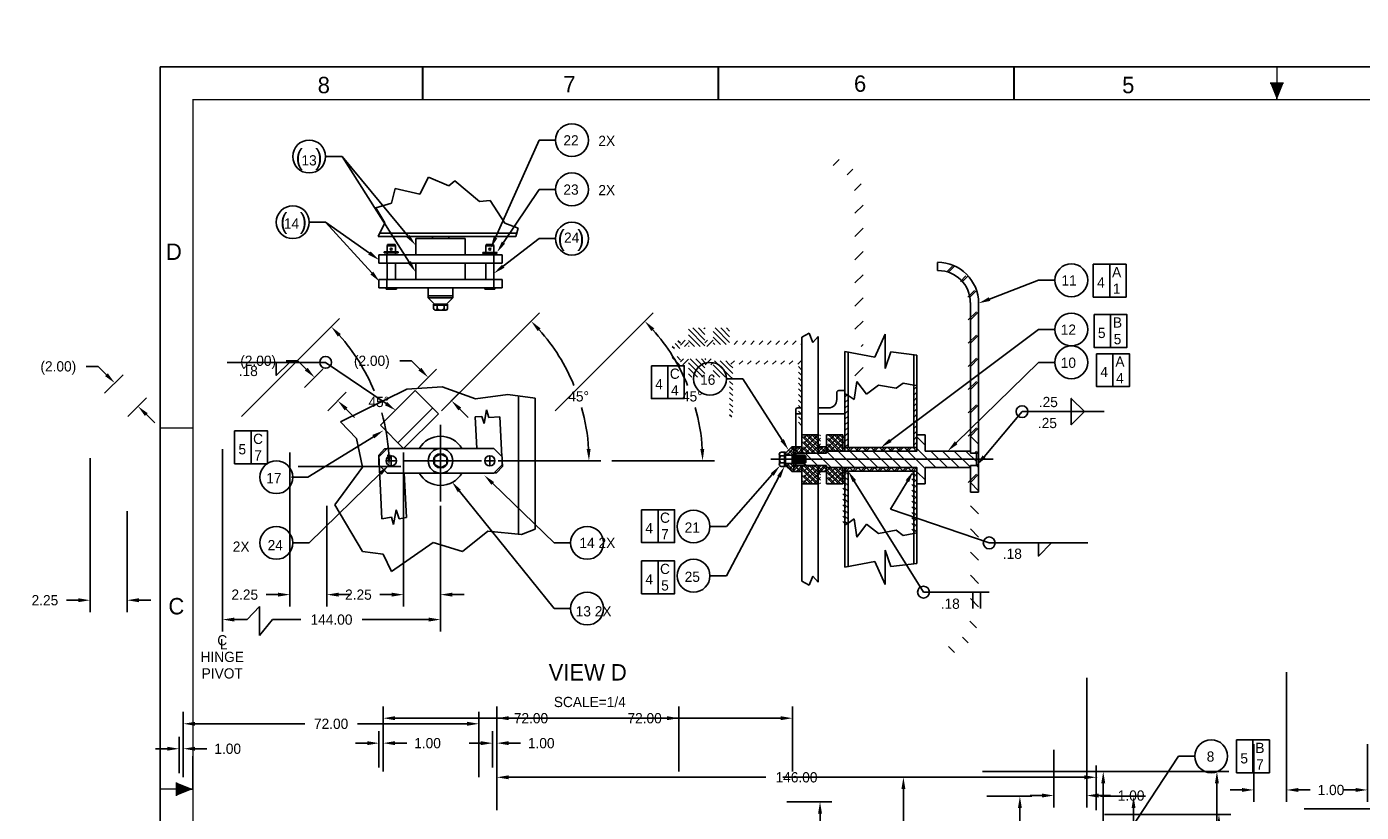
# Model space of a CAD drawing. Extents: x -2 to 34, y 0 to 22.6.
# Tile 2 of 3: x -2 to 18.3, y 10.6 to 22.6. Entities that reach past the tile are written whole.
import ezdxf
from ezdxf.enums import TextEntityAlignment as Align

# ---------------------------------------------------------------- set-up
doc = ezdxf.new("R2010")
doc.units = 0
doc.linetypes.add('CENTER', pattern=[0])
doc.layers.get('0').update_dxf_attribs({"linetype": 'CONTINUOUS'})
doc.layers.get('DEFPOINTS').update_dxf_attribs({"linetype": 'CONTINUOUS'})
for name, color, linetype in [('DIM', 5, 'CONTINUOUS'), ('DIMENSION', 5, 'CONTINUOUS'), ('HATCH', 2, 'CONTINUOUS'), ('LETTERING', 5, 'CONTINUOUS'), ('OUTLINE', 1, 'CONTINUOUS'), ('REBAR', 1, 'CONTINUOUS'), ('WELDS', 3, 'CONTINUOUS')]:
    doc.layers.add(name, color=color, linetype=linetype)
doc.dimstyles.get("Standard").update_dxf_attribs({"dimtxt": 2.5, "dimasz": 2.5, "dimexe": 1.25, "dimexo": 0.625, "dimtad": 1, "dimcen": 2.5, "dimazin": 3, "dimtfac": 1, "dimtmove": 0, "dimatfit": 3})

# ---------------------------------------------------------------- blocks, each defined once
blk = doc.blocks.new('BORDER')
at = {"color": 0}
for p, q in [((1, 1), (0, 1)), ((0, 1), (0, 0))]:
    blk.add_line(p, q, dxfattribs=at)
blk = doc.blocks.new('*X')
at = {"color": 0}
for p, q in [((10.246, 20.499), (10.339, 20.592)), ((10.458, 20.357), (10.543, 20.443)), ((10.571, 20.117), (10.673, 20.219)), ((10.578, 19.771), (10.703, 19.896)), ((10.578, 19.417), (10.703, 19.542)), ((10.578, 19.063), (10.703, 19.188)), ((10.578, 18.71), (10.703, 18.835)), ((10.578, 18.356), (10.703, 18.481)), ((10.578, 18.003), (10.703, 18.128)), ((8.295, 17.754), (8.045, 18.004)), ((8.222, 17.743), (8.045, 17.92)), ((8.295, 17.839), (8.11, 18.024)), ((8.295, 17.924), (8.195, 18.024)), ((8.295, 18.009), (8.28, 18.024)), ((8.615, 17.774), (8.42, 17.969)), ((8.53, 17.774), (8.42, 17.884)), ((8.67, 17.804), (8.45, 18.024)), ((8.67, 17.888), (8.535, 18.024)), ((8.67, 17.973), (8.62, 18.024)), ((7.829, 17.711), (7.797, 17.743)), ((7.914, 17.711), (7.84, 17.786)), ((7.92, 17.79), (7.882, 17.828)), ((7.92, 17.763), (7.994, 17.837)), ((7.985, 17.743), (8.045, 17.804)), ((8.137, 17.743), (8.045, 17.835)), ((8.052, 17.743), (8.045, 17.75)), ((8.295, 17.799), (8.333, 17.837)), ((8.324, 17.743), (8.418, 17.837)), ((8.445, 17.774), (8.42, 17.799)), ((8.737, 17.774), (8.792, 17.829)), ((8.865, 17.774), (8.919, 17.829)), ((8.992, 17.774), (9.046, 17.829)), ((9.119, 17.774), (9.174, 17.829)), ((9.247, 17.774), (9.301, 17.829)), ((9.374, 17.774), (9.428, 17.829)), ((9.501, 17.774), (9.556, 17.829)), ((9.628, 17.774), (9.683, 17.829)), ((9.756, 17.774), (9.764, 17.783)), ((10.672, 17.743), (10.703, 17.774)), ((7.909, 17.462), (7.795, 17.576)), ((7.92, 17.535), (7.869, 17.587)), ((7.92, 17.509), (7.967, 17.556)), ((7.958, 17.462), (8.045, 17.549)), ((8.266, 17.274), (8.045, 17.495)), ((8.295, 17.33), (8.07, 17.556)), ((8.295, 17.415), (8.155, 17.556)), ((8.295, 17.5), (8.24, 17.556)), ((8.295, 17.544), (8.307, 17.556)), ((8.298, 17.462), (8.391, 17.556)), ((8.383, 17.462), (8.42, 17.5)), ((8.67, 17.295), (8.441, 17.524)), ((8.67, 17.379), (8.526, 17.524)), ((8.67, 17.464), (8.61, 17.524)), ((8.687, 17.47), (8.742, 17.524)), ((8.815, 17.47), (8.869, 17.524)), ((8.942, 17.47), (8.997, 17.524)), ((9.069, 17.47), (9.124, 17.524)), ((9.197, 17.47), (9.251, 17.524)), ((9.324, 17.47), (9.378, 17.524)), ((9.451, 17.47), (9.506, 17.524)), ((9.578, 17.47), (9.633, 17.524)), ((9.706, 17.47), (9.76, 17.524)), ((8.043, 17.462), (8.045, 17.464)), ((8.182, 17.274), (8.045, 17.41)), ((8.097, 17.274), (8.045, 17.326)), ((8.606, 17.274), (8.42, 17.46)), ((8.521, 17.274), (8.42, 17.375)), ((8.436, 17.274), (8.42, 17.29)), ((8.717, 17.417), (8.67, 17.464)), ((8.717, 17.332), (8.67, 17.379)), ((8.717, 17.248), (8.67, 17.295)), ((9.764, 17.388), (9.717, 17.435)), ((9.764, 17.304), (9.717, 17.351)), ((10.578, 17.296), (10.703, 17.421)), ((8.717, 17.163), (8.67, 17.21)), ((8.717, 17.078), (8.67, 17.125)), ((9.764, 17.219), (9.717, 17.266)), ((9.764, 17.134), (9.717, 17.181)), ((9.764, 17.049), (9.717, 17.096)), ((8.717, 16.993), (8.67, 17.04)), ((8.717, 16.908), (8.67, 16.955)), ((8.717, 16.823), (8.67, 16.87)), ((9.764, 16.964), (9.717, 17.011)), ((9.764, 16.879), (9.717, 16.926)), ((8.717, 16.738), (8.67, 16.785)), ((8.702, 16.669), (8.67, 16.701)), ((9.764, 16.794), (9.717, 16.841)), ((9.764, 16.71), (9.717, 16.757)), ((9.764, 16.625), (9.717, 16.672)), ((9.764, 16.54), (9.717, 16.587)), ((26.986, 13.107), (26.883, 13.21)), ((27.113, 13.107), (26.988, 13.232)), ((27.24, 13.107), (27.115, 13.232)), ((27.368, 13.107), (27.243, 13.232)), ((27.383, 13.219), (27.37, 13.232)), ((24.44, 13.107), (24.393, 13.154)), ((24.504, 13.107), (24.457, 13.154)), ((24.568, 13.107), (24.521, 13.154)), ((24.631, 13.107), (24.584, 13.154)), ((24.695, 13.107), (24.648, 13.154)), ((24.759, 13.107), (24.712, 13.154)), ((24.822, 13.107), (24.775, 13.154)), ((24.886, 13.107), (24.839, 13.154)), ((24.949, 13.107), (24.902, 13.154)), ((25.013, 13.107), (24.966, 13.154)), ((25.077, 13.107), (25.03, 13.154)), ((25.14, 13.107), (25.093, 13.154)), ((25.204, 13.107), (25.157, 13.154)), ((25.268, 13.107), (25.221, 13.154)), ((25.331, 13.107), (25.284, 13.154)), ((25.395, 13.107), (25.348, 13.154)), ((25.459, 13.107), (25.412, 13.154)), ((25.522, 13.107), (25.475, 13.154)), ((25.586, 13.107), (25.539, 13.154)), ((25.649, 13.107), (25.602, 13.154)), ((25.713, 13.107), (25.666, 13.154)), ((25.777, 13.107), (25.73, 13.154)), ((25.84, 13.107), (25.793, 13.154)), ((25.904, 13.107), (25.857, 13.154)), ((25.968, 13.107), (25.921, 13.154)), ((26.031, 13.107), (25.984, 13.154)), ((26.095, 13.107), (26.048, 13.154)), ((26.159, 13.107), (26.112, 13.154)), ((26.222, 13.107), (26.175, 13.154)), ((26.286, 13.107), (26.239, 13.154)), ((26.35, 13.107), (26.303, 13.154)), ((26.413, 13.107), (26.366, 13.154)), ((26.477, 13.107), (26.43, 13.154)), ((26.54, 13.107), (26.493, 13.154)), ((26.604, 13.107), (26.557, 13.154)), ((26.668, 13.107), (26.621, 13.154)), ((26.737, 13.102), (26.684, 13.154)), ((26.741, 13.08), (26.768, 13.107)), ((26.795, 13.107), (26.748, 13.154)), ((26.797, 13.05), (26.853, 13.107)), ((26.859, 13.107), (26.812, 13.154)), ((26.869, 13.038), (26.938, 13.107)), ((26.883, 13.146), (26.875, 13.154)), ((26.942, 13.026), (27.023, 13.107)), ((27.015, 13.014), (27.108, 13.107)), ((27.073, 12.988), (27.133, 13.047)), ((27.087, 12.916), (27.133, 12.962)), ((27.087, 12.832), (27.133, 12.878)), ((27.087, 12.747), (27.133, 12.793)), ((27.087, 12.662), (27.133, 12.708)), ((27.087, 12.577), (27.133, 12.623)), ((27.087, 12.492), (27.133, 12.538)), ((27.087, 12.407), (27.133, 12.453)), ((27.087, 12.322), (27.133, 12.368)), ((27.087, 12.238), (27.133, 12.284)), ((27.087, 12.153), (27.133, 12.199)), ((27.087, 12.068), (27.133, 12.114)), ((27.087, 11.983), (27.133, 12.029)), ((27.087, 11.898), (27.133, 11.944)), ((27.087, 11.813), (27.133, 11.859)), ((27.087, 11.728), (27.133, 11.774)), ((27.087, 11.644), (27.133, 11.69)), ((27.087, 11.559), (27.133, 11.605)), ((27.087, 11.474), (27.133, 11.52)), ((27.087, 11.389), (27.133, 11.435)), ((26.805, 11.107), (26.874, 11.177)), ((26.89, 11.107), (26.976, 11.194)), ((26.975, 11.107), (27.133, 11.265)), ((27.059, 11.107), (27.133, 11.181)), ((27.087, 11.304), (27.133, 11.35)), ((24.324, 11.06), (24.283, 11.101)), ((24.387, 11.06), (24.34, 11.107)), ((24.451, 11.06), (24.404, 11.107)), ((24.514, 11.06), (24.467, 11.107)), ((24.578, 11.06), (24.531, 11.107)), ((24.642, 11.06), (24.595, 11.107)), ((24.705, 11.06), (24.658, 11.107)), ((24.769, 11.06), (24.722, 11.107)), ((24.833, 11.06), (24.786, 11.107)), ((24.896, 11.06), (24.849, 11.107)), ((24.96, 11.06), (24.913, 11.107)), ((25.024, 11.06), (24.977, 11.107)), ((25.087, 11.06), (25.04, 11.107)), ((25.151, 11.06), (25.104, 11.107)), ((25.215, 11.06), (25.168, 11.107)), ((25.278, 11.06), (25.231, 11.107)), ((25.342, 11.06), (25.295, 11.107)), ((25.405, 11.06), (25.358, 11.107)), ((25.469, 11.06), (25.422, 11.107)), ((25.533, 11.06), (25.486, 11.107)), ((25.596, 11.06), (25.549, 11.107)), ((25.66, 11.06), (25.613, 11.107)), ((25.724, 11.06), (25.677, 11.107)), ((25.787, 11.06), (25.74, 11.107)), ((25.851, 11.06), (25.804, 11.107)), ((25.915, 11.06), (25.868, 11.107)), ((25.978, 11.06), (25.931, 11.107)), ((26.042, 11.06), (25.995, 11.107)), ((26.105, 11.06), (26.058, 11.107)), ((26.169, 11.06), (26.122, 11.107)), ((26.233, 11.06), (26.186, 11.107)), ((26.296, 11.06), (26.249, 11.107)), ((26.36, 11.06), (26.313, 11.107)), ((26.424, 11.06), (26.377, 11.107)), ((26.487, 11.06), (26.44, 11.107)), ((26.551, 11.06), (26.504, 11.107)), ((26.615, 11.06), (26.568, 11.107)), ((26.678, 11.06), (26.631, 11.107)), ((26.742, 11.06), (26.695, 11.107)), ((26.738, 11.125), (26.773, 11.16)), ((26.806, 11.06), (26.759, 11.107)), ((26.869, 11.06), (26.822, 11.107))]:
    blk.add_line(p, q, dxfattribs=at)
blk = doc.blocks.new('*D')
at = {"color": 0, "linetype": 'BYBLOCK'}
for p, q in [((6.012, 16.762), (7.505, 18.255)), ((3.828, 17.524), (3.648, 17.524)), ((3.956, 17.397), (3.828, 17.524)), ((3.929, 17.116), (4.21, 17.397)), ((4.282, 16.762), (4.564, 17.044)), ((4.564, 16.789), (4.691, 16.662)), ((3.708, 16.125), (3.708, 13.782)), ((6.875, 16), (8.439, 16)), ((4.27, 15.317), (4.27, 13.782)), ((27.133, 13.17), (27.133, 14.686)), ((27.383, 13.295), (27.383, 14.686)), ((26.953, 14.506), (26.773, 14.506)), ((27.563, 14.506), (27.743, 14.506)), ((3.528, 13.962), (3.348, 13.962)), ((4.45, 13.962), (4.63, 13.962)), ((18.877, 12.779), (18.877, 10.807)), ((5.126, 11.266), (5.126, 12.26)), ((9.626, 11.266), (9.626, 12.26)), ((5.306, 12.08), (6.974, 12.08)), ((9.446, 12.08), (7.778, 12.08)), ((5.063, 11.329), (5.063, 11.88)), ((5.126, 11.266), (5.126, 11.88)), ((4.883, 11.7), (4.703, 11.7)), ((5.306, 11.7), (5.486, 11.7)), ((18.377, 11.682), (18.377, 10.807)), ((14.251, 11.266), (16.267, 11.266)), ((16.087, 11.086), (16.087, 7.434)), ((18.197, 10.987), (18.017, 10.987)), ((19.057, 10.987), (19.237, 10.987)), ((14.313, 10.891), (14.998, 10.891)), ((14.818, 10.711), (14.818, 7.434)), ((19.147, 10.7), (21.07, 10.7)), ((18.921, 10.45), (20.161, 10.45)), ((20.89, 10.52), (20.89, 6.868)), ((4.579, 10.266), (2.868, 10.266)), ((19.981, 10.27), (19.981, 6.868)), ((3.048, 10.086), (3.048, 7.434)), ((4.579, 8.266), (3.248, 8.266)), ((3.428, 8.086), (3.428, 6.434)), ((26.508, 7.898), (28.563, 7.898)), ((28.383, 7.718), (28.383, 7.566)), ((28.383, 7.078), (28.383, 7.23)), ((3.048, 4.446), (3.048, 7.098)), ((14.818, 3.821), (14.818, 7.098)), ((16.087, 3.446), (16.087, 7.098)), ((27.445, 6.898), (28.563, 6.898)), ((19.981, 3.13), (19.981, 6.532)), ((20.89, 2.88), (20.89, 6.532)), ((3.428, 4.446), (3.428, 6.098)), ((4.579, 6.266), (3.628, 6.266)), ((3.808, 6.086), (3.808, 5.434)), ((3.808, 4.446), (3.808, 5.098)), ((4.579, 4.266), (2.868, 4.266)), ((4.579, 4.266), (3.248, 4.266)), ((4.579, 4.266), (3.628, 4.266)), ((3.807, 4.086), (3.807, 3.934)), ((15.169, 3.821), (15.169, 4.001)), ((15.169, 4.001), (15.349, 4.001)), ((3.807, 3.446), (3.807, 3.598)), ((14.313, 3.641), (15.349, 3.641)), ((5.001, 3.266), (3.627, 3.266)), ((14.251, 3.266), (16.267, 3.266)), ((5.063, 3.204), (5.063, 2.438)), ((14.188, 3.204), (14.188, 2.438)), ((15.169, 3.086), (15.169, 2.906)), ((18.921, 2.95), (20.161, 2.95)), ((19.147, 2.7), (21.07, 2.7)), ((5.243, 2.618), (9.161, 2.618)), ((14.008, 2.618), (10.091, 2.618))]:
    blk.add_line(p, q, dxfattribs=at)
for start, end in [(22.4657, 41.572), (3.428, 15.6918)]:
    blk.add_arc((5.25, 16), 3.009, start, end, dxfattribs=at)
for points in [[(7.479, 17.976), (7.523, 18.017), (7.378, 18.128)], [(3.977, 17.418), (3.934, 17.376), (4.083, 17.27)], [(4.585, 16.81), (4.542, 16.768), (4.436, 16.916)], [(8.284, 16.181), (8.224, 16.179), (8.259, 16)], [(26.953, 14.536), (26.953, 14.476), (27.133, 14.506)], [(27.563, 14.536), (27.563, 14.476), (27.383, 14.506)], [(3.528, 13.992), (3.528, 13.932), (3.708, 13.962)], [(4.45, 13.992), (4.45, 13.932), (4.27, 13.962)], [(5.306, 12.11), (5.306, 12.05), (5.126, 12.08)], [(9.446, 12.11), (9.446, 12.05), (9.626, 12.08)], [(4.883, 11.73), (4.883, 11.67), (5.063, 11.7)], [(5.306, 11.73), (5.306, 11.67), (5.126, 11.7)], [(16.057, 11.086), (16.117, 11.086), (16.087, 11.266)], [(18.197, 11.017), (18.197, 10.957), (18.377, 10.987)], [(19.057, 11.017), (19.057, 10.957), (18.877, 10.987)], [(14.788, 10.711), (14.848, 10.711), (14.818, 10.891)], [(20.86, 10.52), (20.92, 10.52), (20.89, 10.7)], [(19.951, 10.27), (20.011, 10.27), (19.981, 10.45)], [(3.018, 10.086), (3.078, 10.086), (3.048, 10.266)], [(3.398, 8.086), (3.458, 8.086), (3.428, 8.266)], [(28.353, 7.718), (28.413, 7.718), (28.383, 7.898)], [(28.353, 7.078), (28.413, 7.078), (28.383, 6.898)], [(3.778, 6.086), (3.838, 6.086), (3.808, 6.266)], [(3.018, 4.446), (3.078, 4.446), (3.048, 4.266)], [(3.398, 4.446), (3.458, 4.446), (3.428, 4.266)], [(3.777, 4.086), (3.837, 4.086), (3.807, 4.266)], [(3.778, 4.446), (3.838, 4.446), (3.808, 4.266)], [(14.788, 3.821), (14.848, 3.821), (14.818, 3.641)], [(15.139, 3.821), (15.199, 3.821), (15.169, 3.641)], [(3.777, 3.446), (3.837, 3.446), (3.807, 3.266)], [(15.139, 3.086), (15.199, 3.086), (15.169, 3.266)], [(16.057, 3.446), (16.117, 3.446), (16.087, 3.266)], [(19.951, 3.13), (20.011, 3.13), (19.981, 2.95)], [(20.86, 2.88), (20.92, 2.88), (20.89, 2.7)], [(5.243, 2.648), (5.243, 2.588), (5.063, 2.618)], [(14.008, 2.648), (14.008, 2.588), (14.188, 2.618)]]:
    blk.add_solid(points, dxfattribs=at)
at = {"layer": 'DEFPOINTS', "color": 0, "linetype": 'BYBLOCK'}
for p in [(4.083, 17.27), (3.884, 17.071), (4.238, 16.718), (5.968, 16.718), (3.708, 16.188), (5.438, 16.188), (6.688, 16), (6.812, 16), (4.27, 15.379), (27.383, 14.506), (3.708, 13.962), (27.383, 13.232), (27.133, 13.107), (18.877, 12.841), (9.626, 12.08), (5.126, 11.7), (18.377, 11.745), (5.063, 11.266), (5.126, 11.204), (5.126, 11.204), (9.626, 11.204), (14.188, 11.266), (16.087, 11.266), (18.877, 10.987), (14.251, 10.891), (14.818, 10.891), (19.085, 10.7), (20.89, 10.7), (18.858, 10.45), (19.981, 10.45), (3.048, 10.266), (4.641, 10.266), (3.428, 8.266), (4.641, 8.266), (26.445, 7.898), (28.383, 7.898), (27.383, 6.898), (3.808, 6.266), (4.641, 6.266), (4.641, 4.266), (4.641, 4.266), (4.641, 4.266), (4.641, 4.266), (14.251, 3.641), (14.251, 3.641), (15.169, 3.641), (3.807, 3.266), (5.063, 3.266), (5.063, 3.266), (14.188, 3.266), (14.188, 3.266), (14.188, 3.266), (18.858, 2.95), (19.085, 2.7), (14.188, 2.618)]:
    blk.add_point(p, dxfattribs=at)
at = {"color": 0, "linetype": 'BYBLOCK'}
for s, p in [('(2.00)', (3.224, 17.524)), ('45%%d', (8.102, 16.982)), ('1.00', (28.059, 14.506)), ('2.25', (3.02, 13.962)), ('72.00', (7.376, 12.08)), ('1.00', (5.802, 11.7)), ('1.00', (19.553, 10.987)), ('96.00', (3.048, 7.266)), ('116.00', (14.818, 7.266)), ('128.00', (16.087, 7.266)), ('4.00', (28.383, 7.398)), ('120.00', (19.981, 6.7)), ('128.00', (20.89, 6.7)), ('64.00', (3.428, 6.266)), ('32.00', (3.808, 5.266)), ('6.00', (15.673, 4.001)), ('16.00', (3.807, 3.766)), ('146.00', (9.626, 2.618))]:
    blk.add_text(s, height=0.156, dxfattribs=at).set_placement(p, align=Align.MIDDLE_CENTER)

msp = doc.modelspace()

# ---------------------------------------------------------------- linework, layer by layer
at = {"color": 0, "linetype": 'CENTER'}
msp.add_line((0.949, 16.177), (0.949, 13.402), dxfattribs=at)
at = {"color": 0, "linetype": 'BYBLOCK'}
for p, q in [((4.27, 15.317), (4.27, 13.402)), ((1.129, 13.582), (1.325, 13.582)), ((1.712, 13.582), (2.145, 13.582)), ((4.09, 13.582), (3.075, 13.582))]:
    msp.add_line(p, q, dxfattribs=at)
at = {"color": 0}
for p, q in [((1.325, 13.582), (1.512, 13.781)), ((1.512, 13.781), (1.512, 13.341)), ((1.512, 13.341), (1.712, 13.582))]:
    msp.add_line(p, q, dxfattribs=at)
at = {"color": 0, "linetype": 'BYBLOCK'}
for points in [[(1.129, 13.612), (1.129, 13.552), (0.949, 13.582)], [(4.09, 13.612), (4.09, 13.552), (4.27, 13.582)]]:
    msp.add_solid(points, dxfattribs=at)
at = {"layer": 'DEFPOINTS', "color": 0, "linetype": 'BYBLOCK'}
for p in [(0.949, 16.24), (4.27, 15.379), (0.949, 13.582)]:
    msp.add_point(p, dxfattribs=at)
at = {"layer": 'DIM', "color": 0}
for p, q in [((14.455, 18.995), (14.455, 18.495)), ((14.468, 18.227), (14.468, 17.727)), ((14.505, 17.632), (14.505, 17.132)), ((7.729, 17.447), (7.729, 16.947)), ((1.386, 16.456), (1.386, 15.956)), ((7.581, 15.255), (7.581, 14.755)), ((7.581, 14.475), (7.581, 13.975)), ((16.636, 11.749), (16.636, 11.249))]:
    msp.add_line(p, q, dxfattribs=at)
at = {"layer": 'DIM', "color": 0, "linetype": 'BYBLOCK'}
for p, q in [((5.126, 10.678), (5.126, 11.36)), ((5.306, 11.18), (9.223, 11.18)), ((14.071, 11.18), (10.153, 11.18)), ((14.251, 10.678), (14.251, 11.36))]:
    msp.add_line(p, q, dxfattribs=at)
at = {"layer": 'DIM', "color": 0}
for points in [[(14.205, 18.995), (14.205, 18.495), (14.705, 18.495), (14.705, 18.995)], [(14.218, 18.227), (14.218, 17.727), (14.718, 17.727), (14.718, 18.227)], [(14.255, 17.632), (14.255, 17.132), (14.755, 17.132), (14.755, 17.632)], [(7.479, 17.447), (7.479, 16.947), (7.979, 16.947), (7.979, 17.447)], [(1.136, 16.456), (1.136, 15.956), (1.636, 15.956), (1.636, 16.456)], [(7.331, 15.255), (7.331, 14.755), (7.831, 14.755), (7.831, 15.255)], [(7.331, 14.475), (7.331, 13.975), (7.831, 13.975), (7.831, 14.475)], [(16.386, 11.749), (16.386, 11.249), (16.886, 11.249), (16.886, 11.749)]]:
    msp.add_lwpolyline(points, close=True, dxfattribs=at)
at = {"layer": 'DIM', "color": 0, "linetype": 'BYBLOCK'}
msp.add_point((14.251, 11.18), dxfattribs=at)
for points in [[(5.306, 11.21), (5.306, 11.15), (5.126, 11.18)], [(14.071, 11.21), (14.071, 11.15), (14.251, 11.18)]]:
    msp.add_solid(points, dxfattribs=at)
at = {"layer": 'DIMENSION', "color": 0}
for p, q in [((3.248, 16.368), (2.25, 15.75)), ((2.25, 15.75), (2, 15.75)), ((5.065, 15.655), (6, 14.75)), ((4.556, 15.54), (6, 13.75)), ((6, 14.75), (6.25, 14.75)), ((6, 13.75), (6.25, 13.75)), ((14.409, 9.838), (15.5, 11.5)), ((15.5, 11.5), (15.75, 11.5))]:
    msp.add_line(p, q, dxfattribs=at)
msp.add_circle((16, 11.5), 0.25, dxfattribs=at)
for points in [[(3.232, 16.394), (3.264, 16.343), (3.401, 16.463)], [(4.533, 15.521), (4.579, 15.559), (4.443, 15.68)], [(5.044, 15.633), (5.086, 15.676), (4.936, 15.78)]]:
    msp.add_solid(points, dxfattribs=at)
at = {"layer": 'HATCH', "color": 0}
for p, q in [((4.087, 20.32), (3.955, 20.062)), ((4.396, 20.187), (4.087, 20.32)), ((3.578, 20.148), (3.525, 19.926)), ((3.955, 20.062), (3.578, 20.148)), ((4.489, 20.263), (4.396, 20.187)), ((4.862, 19.951), (4.489, 20.263)), ((3.525, 19.926), (3.285, 19.854)), ((5.023, 19.965), (4.862, 19.951)), ((5.249, 19.621), (5.023, 19.965)), ((3.285, 19.854), (3.424, 19.625)), ((3.424, 19.625), (3.32, 19.419)), ((5.45, 19.546), (5.249, 19.621)), ((5.414, 19.419), (5.45, 19.546)), ((5.414, 19.419), (3.32, 19.419)), ((5.427, 19.466), (3.343, 19.466)), ((4.645, 19.387), (3.895, 19.387)), ((3.895, 19.137), (3.895, 19.387)), ((4.145, 19.387), (4.145, 19.419)), ((4.395, 19.387), (4.395, 19.419)), ((4.645, 19.137), (4.645, 19.387)), ((5.208, 19.137), (3.333, 19.137)), ((3.333, 19.012), (3.333, 19.137)), ((3.411, 19.184), (3.627, 19.184)), ((3.411, 19.169), (3.411, 19.184)), ((3.411, 19.169), (3.627, 19.169)), ((3.457, 19.184), (3.427, 19.184)), ((3.457, 19.169), (3.427, 19.169)), ((3.454, 19.012), (3.454, 19.137)), ((3.458, 19.274), (3.463, 19.294)), ((3.583, 19.274), (3.458, 19.274)), ((3.458, 19.184), (3.458, 19.274)), ((3.458, 19.137), (3.458, 19.169)), ((3.577, 19.294), (3.463, 19.294)), ((3.583, 19.274), (3.577, 19.294)), ((3.612, 19.184), (3.581, 19.184)), ((3.612, 19.169), (3.581, 19.169)), ((3.583, 19.184), (3.583, 19.274)), ((3.583, 19.137), (3.583, 19.169)), ((3.627, 19.169), (3.627, 19.184)), ((4.912, 19.173), (5.129, 19.173)), ((4.912, 19.158), (4.912, 19.173)), ((4.912, 19.158), (5.129, 19.158)), ((4.958, 19.173), (4.928, 19.173)), ((4.958, 19.158), (4.928, 19.158)), ((4.958, 19.274), (4.963, 19.294)), ((5.083, 19.274), (4.958, 19.274)), ((4.958, 19.173), (4.958, 19.274)), ((4.958, 19.137), (4.958, 19.158)), ((5.077, 19.294), (4.963, 19.294)), ((5.083, 19.274), (5.077, 19.294)), ((5.113, 19.173), (5.082, 19.173)), ((5.113, 19.158), (5.082, 19.158)), ((5.083, 19.173), (5.083, 19.274)), ((5.083, 19.137), (5.083, 19.158)), ((5.083, 19.012), (5.083, 19.137)), ((5.129, 19.158), (5.129, 19.173)), ((5.208, 19.012), (5.208, 19.137)), ((5.208, 19.012), (3.333, 19.012)), ((3.458, 18.762), (3.458, 19.012)), ((3.583, 18.762), (3.583, 19.012)), ((3.895, 18.762), (3.895, 19.012)), ((4.645, 18.762), (4.645, 19.012)), ((4.958, 18.762), (4.958, 19.012)), ((5.083, 18.762), (5.083, 19.012)), ((11.834, 19.023), (11.834, 18.898)), ((11.834, 18.898), (11.846, 18.898)), ((5.208, 18.762), (3.333, 18.762)), ((3.333, 18.637), (3.333, 18.762)), ((3.454, 18.637), (3.454, 18.762)), ((5.083, 18.637), (5.083, 18.762)), ((5.208, 18.637), (5.208, 18.762)), ((5.208, 18.637), (3.333, 18.637)), ((3.442, 18.614), (3.442, 18.637)), ((3.598, 18.614), (3.442, 18.614)), ((3.598, 18.614), (3.598, 18.637)), ((4.083, 18.637), (4.176, 18.637)), ((4.083, 18.482), (4.083, 18.637)), ((4.458, 18.512), (4.083, 18.512)), ((4.364, 18.637), (4.458, 18.637)), ((4.458, 18.512), (4.458, 18.637)), ((4.458, 18.482), (4.458, 18.512)), ((4.942, 18.614), (4.942, 18.637)), ((5.098, 18.614), (4.942, 18.614)), ((5.098, 18.614), (5.098, 18.637)), ((4.083, 18.482), (4.178, 18.387)), ((4.083, 18.482), (4.458, 18.482)), ((4.162, 18.372), (4.162, 18.387)), ((4.162, 18.387), (4.378, 18.387)), ((4.162, 18.372), (4.378, 18.372)), ((4.162, 18.318), (4.162, 18.372)), ((4.162, 18.319), (4.171, 18.304)), ((4.208, 18.387), (4.178, 18.387)), ((4.208, 18.372), (4.178, 18.372)), ((4.193, 18.294), (4.349, 18.294)), ((4.216, 18.318), (4.216, 18.372)), ((4.324, 18.318), (4.324, 18.372)), ((4.363, 18.387), (4.332, 18.387)), ((4.363, 18.372), (4.332, 18.372)), ((4.458, 18.482), (4.363, 18.387)), ((4.378, 18.319), (4.369, 18.303)), ((4.378, 18.372), (4.378, 18.387)), ((4.378, 18.318), (4.378, 18.372)), ((12.334, 18.411), (12.334, 16.148)), ((12.459, 18.4), (12.459, 16.117)), ((9.881, 17.943), (9.77, 17.882)), ((9.77, 16.718), (9.77, 17.882)), ((9.934, 17.801), (9.881, 17.943)), ((10.02, 17.893), (9.934, 17.801)), ((10.02, 17.027), (10.02, 17.893)), ((11.039, 17.93), (10.882, 17.578)), ((11.039, 17.407), (11.039, 17.93)), ((10.426, 17.665), (10.426, 16.148)), ((10.882, 17.578), (10.426, 17.665)), ((10.426, 17.026), (10.426, 17.665)), ((10.473, 16.994), (10.473, 17.656)), ((11.122, 17.658), (11.039, 17.407)), ((11.52, 17.609), (11.122, 17.658)), ((11.473, 17.154), (11.473, 17.611)), ((11.52, 17.146), (11.52, 17.609)), ((3.757, 17.092), (2.746, 16.596)), ((3.884, 17.071), (3.354, 16.541)), ((4.295, 17.125), (3.757, 17.092)), ((4.238, 16.718), (3.884, 17.071)), ((4.801, 16.943), (4.295, 17.125)), ((10.331, 17.071), (10.426, 17.071)), ((10.605, 17.208), (10.564, 16.932)), ((10.755, 17.013), (10.605, 17.208)), ((10.937, 17.153), (10.755, 17.013)), ((11.206, 17.105), (10.937, 17.153)), ((11.309, 17.182), (11.206, 17.105)), ((11.473, 17.154), (11.309, 17.182)), ((11.52, 17.146), (11.473, 17.154)), ((11.473, 16.203), (11.473, 17.154)), ((11.52, 16.398), (11.52, 17.146)), ((5.296, 17.01), (4.801, 16.943)), ((5.708, 16.952), (5.296, 17.01)), ((10.02, 17.027), (10.02, 16.398)), ((10.301, 17.041), (10.301, 16.932)), ((10.471, 16.995), (10.426, 17.026)), ((10.564, 16.932), (10.473, 16.994)), ((10.473, 16.203), (10.473, 16.994)), ((4.15, 16.806), (3.619, 16.276)), ((3.708, 16.187), (4.238, 16.718)), ((4.798, 16.67), (4.897, 16.677)), ((4.823, 16.187), (4.798, 16.67)), ((4.897, 16.677), (4.934, 16.57)), ((4.934, 16.57), (4.967, 16.775)), ((4.967, 16.775), (5.007, 16.659)), ((5.007, 16.659), (5.173, 16.67)), ((5.204, 16.066), (5.173, 16.67)), ((9.676, 16.776), (9.676, 16.148)), ((9.676, 16.718), (9.77, 16.718)), ((9.706, 16.806), (9.77, 16.806)), ((9.77, 16.398), (9.77, 16.776)), ((10.02, 16.806), (10.175, 16.806)), ((10.02, 16.718), (10.426, 16.718)), ((2.746, 16.596), (2.992, 16.338)), ((3.354, 16.541), (3.708, 16.187)), ((2.992, 16.338), (3.081, 15.906)), ((9.77, 16.398), (10.02, 16.398)), ((9.77, 16.211), (9.77, 16.398)), ((10.02, 16.211), (10.02, 16.398)), ((10.145, 16.398), (10.395, 16.398)), ((10.145, 16.211), (10.145, 16.398)), ((10.395, 16.203), (10.395, 16.398)), ((11.645, 16.398), (11.52, 16.398)), ((11.52, 16.398), (11.645, 16.398)), ((11.52, 16.398), (11.52, 16.203)), ((11.645, 16.398), (11.645, 16.148)), ((3.328, 16.084), (3.417, 16.182)), ((3.328, 16.084), (3.378, 15.116)), ((3.458, 16.187), (3.333, 16.062)), ((3.417, 16.182), (3.454, 16.184)), ((3.458, 16.187), (5.083, 16.187)), ((5.083, 16.187), (5.208, 16.062)), ((5.083, 16.187), (5.208, 16.062)), ((9.427, 16.1), (9.427, 15.944)), ((9.452, 16.132), (9.437, 16.123)), ((9.451, 16.132), (9.505, 16.132)), ((9.451, 16.078), (9.505, 16.078)), ((9.505, 16.132), (9.505, 15.915)), ((9.505, 16.132), (9.52, 16.132)), ((9.505, 16.085), (9.505, 16.116)), ((9.505, 15.961), (9.505, 16.085)), ((9.615, 16.211), (9.52, 16.116)), ((9.52, 16.132), (9.52, 15.915)), ((9.52, 16.085), (9.52, 16.116)), ((9.645, 16.085), (9.52, 16.085)), ((9.52, 15.961), (9.52, 16.085)), ((9.615, 16.211), (9.77, 16.211)), ((9.622, 15.976), (9.622, 16.07)), ((9.637, 16.085), (9.637, 15.961)), ((9.645, 16.117), (9.645, 16.211)), ((9.645, 16.117), (9.645, 16.085)), ((9.77, 16.117), (9.645, 16.117)), ((9.645, 16.117), (9.645, 16.085)), ((9.645, 16.085), (9.817, 16.085)), ((9.652, 15.976), (9.652, 16.07)), ((9.667, 16.085), (9.667, 15.961)), ((9.676, 16.117), (9.676, 16.085)), ((9.682, 15.976), (9.682, 16.07)), ((9.697, 16.085), (9.697, 15.961)), ((9.712, 15.976), (9.712, 16.07)), ((9.727, 16.085), (9.727, 15.961)), ((9.742, 15.976), (9.742, 16.07)), ((9.757, 16.085), (9.757, 15.961)), ((9.77, 16.211), (9.77, 16.117)), ((9.77, 16.117), (10.02, 16.117)), ((9.772, 15.976), (9.772, 16.07)), ((9.787, 16.085), (9.787, 15.961)), ((9.802, 15.976), (9.802, 16.07)), ((9.817, 16.085), (9.832, 16.07)), ((9.817, 16.085), (9.817, 15.961)), ((9.832, 15.976), (9.832, 16.07)), ((10.02, 16.211), (10.145, 16.211)), ((10.02, 16.211), (10.02, 16.117)), ((10.02, 16.117), (10.145, 16.117)), ((10.145, 16.211), (10.145, 16.148)), ((10.145, 16.148), (10.145, 16.117)), ((10.145, 16.148), (10.395, 16.148)), ((10.395, 16.203), (10.395, 16.148)), ((11.52, 16.148), (10.395, 16.148)), ((11.52, 16.203), (10.426, 16.203)), ((11.52, 16.203), (11.52, 16.148)), ((11.645, 16.148), (12.334, 16.148)), ((12.334, 16.148), (12.334, 16.117)), ((12.334, 16.117), (12.426, 16.117)), ((12.426, 16.117), (12.426, 15.93)), ((12.426, 16.117), (12.459, 16.117)), ((12.459, 15.93), (12.459, 16.117)), ((3.081, 15.906), (2.659, 15.332)), ((3.458, 15.812), (3.333, 15.938)), ((5.083, 15.812), (5.208, 15.938)), ((5.083, 15.812), (5.208, 15.938)), ((5.212, 15.916), (5.123, 15.818)), ((5.212, 15.916), (5.208, 16.005)), ((9.297, 16.023), (12.68, 16.023)), ((9.452, 15.915), (9.435, 15.925)), ((9.451, 15.969), (9.505, 15.969)), ((9.451, 15.915), (9.505, 15.915)), ((9.505, 15.931), (9.505, 15.961)), ((9.505, 15.915), (9.52, 15.915)), ((9.52, 15.931), (9.52, 15.961)), ((9.645, 15.961), (9.52, 15.961)), ((9.615, 15.836), (9.52, 15.931)), ((9.645, 15.836), (9.645, 15.961)), ((9.645, 15.961), (9.817, 15.961)), ((9.645, 15.961), (9.645, 15.93)), ((9.77, 15.93), (9.645, 15.93)), ((9.676, 15.93), (9.676, 15.961)), ((9.77, 15.93), (10.02, 15.93)), ((9.77, 15.93), (9.77, 15.836)), ((9.817, 15.961), (9.832, 15.976)), ((10.02, 15.93), (10.02, 15.836)), ((10.02, 15.93), (10.145, 15.93)), ((10.145, 15.93), (10.145, 15.898)), ((10.145, 15.898), (10.145, 15.836)), ((10.145, 15.898), (10.395, 15.898)), ((11.52, 15.898), (10.395, 15.898)), ((10.395, 15.844), (10.395, 15.898)), ((10.426, 15.898), (10.426, 15.021)), ((11.52, 15.898), (11.52, 15.844)), ((11.645, 15.898), (12.334, 15.898)), ((11.645, 15.898), (11.645, 15.648)), ((12.334, 15.93), (12.426, 15.93)), ((12.334, 15.93), (12.334, 15.898)), ((12.334, 15.898), (12.334, 15.523)), ((12.426, 15.93), (12.459, 15.93)), ((12.459, 15.93), (12.459, 15.523)), ((3.458, 15.812), (5.083, 15.812)), ((3.718, 15.812), (3.752, 15.137)), ((5.123, 15.818), (5.086, 15.816)), ((9.615, 15.836), (9.644, 15.836)), ((9.645, 15.836), (9.77, 15.836)), ((9.77, 15.836), (9.77, 15.648)), ((9.77, 15.648), (10.02, 15.648)), ((9.77, 14.165), (9.77, 15.648)), ((10.02, 15.836), (10.145, 15.836)), ((10.02, 15.836), (10.02, 15.648)), ((10.02, 15.02), (10.02, 15.648)), ((10.145, 15.648), (10.145, 15.836)), ((10.145, 15.648), (10.395, 15.648)), ((10.395, 15.648), (10.395, 15.844)), ((10.47, 15.844), (10.426, 15.844)), ((10.473, 15.844), (10.473, 15.053)), ((11.473, 15.844), (10.473, 15.844)), ((11.52, 15.844), (11.467, 15.844)), ((11.473, 15.844), (11.473, 14.893)), ((11.52, 15.648), (11.52, 15.844)), ((11.645, 15.648), (11.52, 15.648)), ((11.52, 15.648), (11.645, 15.648)), ((11.52, 15.648), (11.52, 14.901)), ((12.334, 15.523), (12.459, 15.523)), ((2.659, 15.332), (3.081, 14.618)), ((3.596, 15.254), (3.554, 15.03)), ((3.638, 15.118), (3.596, 15.254)), ((3.523, 15.144), (3.378, 15.116)), ((3.554, 15.03), (3.523, 15.144)), ((3.752, 15.137), (3.638, 15.118)), ((10.471, 15.052), (10.426, 15.021)), ((10.564, 15.115), (10.473, 15.053)), ((10.473, 15.053), (10.473, 14.39)), ((10.605, 14.838), (10.564, 15.115)), ((10.755, 15.034), (10.605, 14.838)), ((10.937, 14.894), (10.755, 15.034)), ((4.603, 14.618), (4.988, 14.931)), ((4.988, 14.931), (5.504, 14.879)), ((5.504, 14.879), (5.708, 14.957)), ((10.02, 15.02), (10.02, 14.154)), ((10.426, 15.021), (10.426, 14.381)), ((11.206, 14.942), (10.937, 14.894)), ((11.309, 14.865), (11.206, 14.942)), ((11.473, 14.893), (11.309, 14.865)), ((11.52, 14.901), (11.473, 14.893)), ((11.473, 14.893), (11.473, 14.435)), ((11.52, 14.901), (11.52, 14.438)), ((3.524, 14.316), (4.16, 14.754)), ((4.16, 14.754), (4.603, 14.618)), ((11.122, 14.389), (11.039, 14.639)), ((11.039, 14.639), (11.039, 14.116)), ((3.081, 14.618), (3.399, 14.577)), ((3.399, 14.577), (3.524, 14.316)), ((10.882, 14.469), (10.426, 14.381)), ((11.039, 14.116), (10.882, 14.469)), ((11.52, 14.438), (11.122, 14.389)), ((9.934, 14.245), (9.881, 14.104)), ((10.02, 14.154), (9.934, 14.245)), ((9.881, 14.104), (9.77, 14.165))]:
    msp.add_line(p, q, dxfattribs=at)
at = {"layer": 'HATCH', "color": 0, "linetype": 'CONTINUOUS'}
for p, q in [((5.458, 16.987), (5.458, 14.884)), ((5.708, 16.952), (5.708, 14.957))]:
    msp.add_line(p, q, dxfattribs=at)
at = {"layer": 'HATCH', "color": 0, "linetype": 'CENTER'}
for p, q in [((4.27, 16.549), (4.27, 15.379)), ((3.333, 16.062), (3.333, 15.938)), ((3.52, 16.062), (3.52, 15.938)), ((5.02, 15.938), (5.02, 16.062)), ((5.02, 16.062), (5.02, 15.938)), ((5.208, 15.938), (5.208, 16.062)), ((5.208, 16.062), (5.208, 15.938)), ((3.458, 16), (3.583, 16)), ((3.721, 16), (4.891, 16)), ((4.958, 16), (5.083, 16))]:
    msp.add_line(p, q, dxfattribs=at)
at = {"layer": 'HATCH', "color": 0}
msp.add_lwpolyline([(4.176, 15.946), (4.27, 15.892), (4.364, 15.946), (4.364, 16.054), (4.27, 16.108), (4.176, 16.054)], close=True, dxfattribs=at)
for centre, radius in [((3.52, 19.223), 0.0145), ((5.02, 19.223), 0.0145), ((3.52, 16), 0.0781), ((4.27, 16), 0.188), ((4.27, 16), 0.109), ((5.02, 16), 0.0781)]:
    msp.add_circle(centre, radius, dxfattribs=at)
for centre, radius, start, end in [((11.835, 18.4), 0.624, 0, 90), ((11.846, 18.411), 0.487, 0, 90), ((4.192, 18.319), 0.0252, 207.1698, 1.0131), ((4.271, 18.365), 0.0711, 220.5322, 319.4678), ((4.349, 18.319), 0.0252, 178.9869, 332.8302), ((10.331, 17.041), 0.03, 90, 180), ((10.175, 16.932), 0.126, 270, 360), ((9.706, 16.776), 0.03, 90, 180), ((4.27, 16), 0.375, 30, 150), ((9.451, 16.102), 0.0252, 117.1698, 271.0131), ((9.497, 16.023), 0.0711, 130.5322, 229.4678), ((9.451, 15.945), 0.0252, 88.9869, 242.8302), ((4.27, 16), 0.375, 210, 330)]:
    msp.add_arc(centre, radius, start, end, dxfattribs=at)
at = {"layer": 'LETTERING', "color": 0}
for p, q in [((5.106, 19.4), (5.77, 20.884)), ((5.77, 20.884), (6.02, 20.884)), ((2.77, 20.634), (2.52, 20.634)), ((3.794, 19.026), (2.77, 20.634)), ((3.776, 19.422), (2.77, 20.634)), ((5.228, 19.323), (5.77, 20.134)), ((5.77, 20.134), (6.02, 20.134)), ((2.52, 19.634), (2.27, 19.634)), ((3.187, 19.163), (2.52, 19.634)), ((3.223, 18.861), (2.52, 19.634)), ((5.223, 18.964), (5.77, 19.384)), ((5.77, 19.384), (6.02, 19.384)), ((12.627, 18.464), (13.371, 18.75)), ((13.371, 18.75), (13.621, 18.75)), ((11.117, 16.311), (13.371, 18)), ((13.371, 18), (13.621, 18)), ((2.52, 17.5), (1.02, 17.5)), ((3.44, 16.871), (2.52, 17.5)), ((12.118, 16.274), (13.371, 17.5)), ((13.371, 17.5), (13.621, 17.5)), ((8.871, 17.25), (8.621, 17.25)), ((9.47, 16.315), (8.871, 17.25)), ((12.542, 16.062), (13.121, 16.75)), ((13.121, 16.75), (14.371, 16.75)), ((3.353, 15.806), (2.27, 14.75)), ((9.318, 15.792), (8.621, 15)), ((9.42, 15.756), (8.621, 14.25)), ((10.568, 15.691), (11.621, 14)), ((11.375, 15.689), (11.121, 15.264)), ((11.121, 15.264), (12.621, 14.75)), ((8.621, 15), (8.371, 15)), ((2.27, 14.75), (2.02, 14.75)), ((12.621, 14.75), (14.121, 14.75)), ((8.621, 14.25), (8.371, 14.25)), ((11.621, 14), (12.621, 14))]:
    msp.add_line(p, q, dxfattribs=at)
for centre in [(6.27, 20.884), (2.27, 20.634), (6.27, 20.134), (2.02, 19.634), (6.27, 19.384), (13.871, 18.75), (13.871, 18), (13.871, 17.5), (8.371, 17.25), (1.77, 15.75), (8.121, 15), (1.77, 14.75), (6.5, 14.75), (8.121, 14.25), (6.5, 13.75)]:
    msp.add_circle(centre, 0.25, dxfattribs=at)
for points in [[(3.799, 19.442), (3.753, 19.403), (3.891, 19.284)], [(5.133, 19.388), (5.079, 19.413), (5.032, 19.236)], [(5.253, 19.307), (5.203, 19.34), (5.128, 19.174)], [(3.204, 19.188), (3.17, 19.139), (3.334, 19.059)], [(3.819, 19.042), (3.769, 19.01), (3.891, 18.874)], [(5.242, 18.94), (5.205, 18.988), (5.081, 18.854)], [(3.246, 18.881), (3.201, 18.84), (3.344, 18.728)], [(12.638, 18.436), (12.616, 18.492), (12.459, 18.4)], [(3.456, 16.896), (3.423, 16.846), (3.588, 16.769)], [(9.495, 16.331), (9.445, 16.299), (9.567, 16.163)], [(11.135, 16.287), (11.099, 16.335), (10.973, 16.203)], [(12.139, 16.253), (12.097, 16.296), (11.989, 16.148)], [(12.565, 16.043), (12.519, 16.082), (12.426, 15.925)], [(3.332, 15.827), (3.374, 15.784), (3.482, 15.931)], [(9.296, 15.811), (9.341, 15.772), (9.437, 15.927)], [(9.394, 15.77), (9.447, 15.742), (9.505, 15.915)], [(10.543, 15.675), (10.594, 15.707), (10.473, 15.844)], [(11.349, 15.705), (11.401, 15.674), (11.467, 15.844)]]:
    msp.add_solid(points, dxfattribs=at)
at = {"layer": 'OUTLINE', "color": 0}
for p, q in [((17, 21.75), (16.9, 21.75)), ((17, 21.5), (17, 21.75)), ((17, 21.75), (17.1, 21.75)), ((0.5, 11), (0.5, 11.5)), ((0.25, 11), (0.25, 11.1)), ((0.5, 11), (0.25, 11)), ((0.25, 11), (0.25, 10.9))]:
    msp.add_line(p, q, dxfattribs=at)
for points, const_width in [([(4, 21.5), (4, 21.998)], 0.03), ([(8.5, 21.5), (8.5, 21.998)], 0.03), ([(13, 21.5), (13, 21.998)], 0.03), ([(17, 21.5), (17, 22)], 0.02), ([(-0.001, 16.5), (0.499, 16.5)], 0.02), ([(0.5, 11), (0, 11)], 0.02)]:
    msp.add_lwpolyline(points, dxfattribs=dict(at, const_width=const_width))
at = {"layer": 'OUTLINE', "color": 0, "const_width": 0.02}
msp.add_lwpolyline([(0.5, 21.5), (0.5, 0.5), (33.5, 0.5), (33.5, 21.5)], close=True, dxfattribs=at)
at = {"layer": 'OUTLINE', "color": 0}
for points in [[(17, 21.5), (17.1, 21.75), (16.9, 21.75)], [(0.5, 11), (0.25, 10.9), (0.25, 11.1)]]:
    msp.add_solid(points, dxfattribs=at)
at = {"layer": 'REBAR', "color": 0}
for p, q in [((11.645, 16.239), (11.52, 16.364)), ((10.01, 15.93), (9.822, 16.117)), ((10.218, 15.898), (9.999, 16.117)), ((10.394, 15.898), (10.145, 16.148)), ((10.571, 15.898), (10.321, 16.148)), ((10.748, 15.898), (10.498, 16.148)), ((10.925, 15.898), (10.675, 16.148)), ((11.101, 15.898), (10.851, 16.148)), ((11.278, 15.898), (11.028, 16.148)), ((11.455, 15.898), (11.205, 16.148)), ((11.645, 15.885), (11.382, 16.148)), ((11.809, 15.898), (11.52, 16.187)), ((11.985, 15.898), (11.735, 16.148)), ((12.162, 15.898), (11.912, 16.148)), ((12.334, 15.903), (12.089, 16.148)), ((12.426, 15.988), (12.266, 16.148)), ((9.833, 15.93), (9.801, 15.961)), ((11.645, 15.708), (11.52, 15.833))]:
    msp.add_line(p, q, dxfattribs=at)
at = {"layer": 'WELDS', "color": 0}
for p, q in [((12.371, 14), (12.371, 13.75)), ((12.491, 14), (12.491, 13.75))]:
    msp.add_line(p, q, dxfattribs=at)
for points in [[(1.97, 17.5), (1.77, 17.3), (1.77, 17.5)], [(14.071, 16.75), (13.871, 16.95), (13.871, 16.75)], [(14.071, 16.75), (13.871, 16.55), (13.871, 16.75)], [(13.571, 14.75), (13.371, 14.55), (13.371, 14.75)]]:
    msp.add_lwpolyline(points, dxfattribs=at)
for centre in [(2.52, 17.5), (13.121, 16.75), (12.621, 14.75), (11.621, 14)]:
    msp.add_circle(centre, 0.09, dxfattribs=at)

# ---------------------------------------------------------------- block references
at = {"color": 0, "xscale": 33.99999864, "yscale": 21.99999912, "zscale": 33.99999864}
msp.add_blockref('BORDER', (0, 0), dxfattribs=at)
at = {"color": 0}
msp.add_blockref('*X', (0, 0), dxfattribs=at)
at = {"layer": 'REBAR', "color": 0, "xscale": -1, "rotation": 180}
msp.add_blockref('*X', (1.756, 33.673), dxfattribs=at)
msp.add_blockref('*X', (1.756, 33.673), dxfattribs=at)
at = {"layer": 'REBAR', "color": 0}
for p in [(0, 0), (0, 0), (0, 0), (0, 0), (1.724, -1.626), (1.724, -1.626), (1.724, -1.626), (1.724, -1.626), (1.724, -1.626), (1.724, -1.626), (1.724, -1.626), (1.724, -1.626), (1.724, -1.626), (1.756, -1.626), (1.756, -1.626), (1.756, -1.626), (1.756, -1.626), (1.756, -1.626)]:
    msp.add_blockref('*X', p, dxfattribs=at)

# ---------------------------------------------------------------- texts
at = {"color": 0}
for s, height, p in [('22', 0.156, (6.256, 20.803)), ('(  )', 0.25, (2.268, 20.503)), ('13', 0.156, (2.269, 20.499)), ('23', 0.156, (6.256, 20.053)), ('(  )', 0.25, (2.033, 19.528)), ('14', 0.156, (2.001, 19.536)), ('(  )', 0.25, (6.256, 19.27)), ('24', 0.156, (6.266, 19.321)), ('11', 0.156, (13.837, 18.67)), ('12', 0.156, (13.826, 17.92)), ('10', 0.156, (13.826, 17.416)), ('16', 0.156, (8.337, 17.158)), ('17', 0.156, (1.732, 15.658)), ('21', 0.156, (8.102, 14.906)), ('24', 0.156, (1.754, 14.638)), ('25', 0.156, (8.102, 14.156)), ('C', 0.156, (0.947, 13.189)), ('HINGE', 0.156, (0.947, 12.936)), ('PIVOT', 0.156, (0.947, 12.684)), ('VIEW D', 0.25, (6.51, 12.654)), ('SCALE=1/4', 0.156, (6.542, 12.249))]:
    msp.add_text(s, height=height, dxfattribs=at).set_placement(p, align=Align.CENTER)
for s, p in [('2X', (6.672, 20.795)), ('2X', (6.672, 20.045)), ('14 2X', (6.384, 14.672)), ('2X', (1.107, 14.615)), ('13 2X', (6.327, 13.63)), ('L', (0.912, 13.128))]:
    msp.add_text(s, height=0.156, dxfattribs=at).set_placement(p)
at = {"color": 0, "linetype": 'BYBLOCK'}
msp.add_text('144.00', height=0.156, dxfattribs=at).set_placement((2.61, 13.582), align=Align.MIDDLE_CENTER)
at = {"layer": 'DIM', "color": 0}
for s, p in [('A', (14.561, 18.796)), ('4', (14.321, 18.637)), ('1', (14.561, 18.544)), ('B', (14.574, 18.029)), ('5', (14.334, 17.87)), ('5', (14.574, 17.776)), ('A', (14.611, 17.434)), ('C', (7.835, 17.249)), ('4', (14.371, 17.275)), ('4', (14.611, 17.181)), ('4', (7.595, 17.089)), ('4', (7.835, 16.996)), ('5', (1.252, 16.098)), ('C', (1.492, 16.257)), ('7', (1.492, 16.005)), ('4', (7.446, 14.897)), ('C', (7.686, 15.056)), ('7', (7.686, 14.804)), ('C', (7.686, 14.276)), ('4', (7.446, 14.117)), ('5', (7.686, 14.024)), ('B', (16.742, 11.55)), ('5', (16.502, 11.391)), ('7', (16.742, 11.298))]:
    msp.add_text(s, height=0.156, dxfattribs=at).set_placement(p, align=Align.CENTER)
at = {"layer": 'DIM', "color": 0, "linetype": 'BYBLOCK'}
msp.add_text('146.00', height=0.156, dxfattribs=at).set_placement((9.688, 11.18), align=Align.MIDDLE_CENTER)
at = {"layer": 'DIMENSION', "color": 0}
msp.add_text('8', height=0.156, dxfattribs=at).set_placement((15.99, 11.418), align=Align.CENTER)
at = {"layer": 'LETTERING', "color": 0}
for s, p in [('.18', (1.198, 17.291)), ('.25', (13.376, 16.818)), ('.25', (13.362, 16.498)), ('.18', (12.828, 14.507)), ('.18', (11.883, 13.746))]:
    msp.add_text(s, height=0.156, dxfattribs=at).set_placement(p)
at = {"layer": 'OUTLINE', "color": 0}
for s, p in [('8', (2.493, 21.724)), ('7', (6.232, 21.736)), ('6', (10.656, 21.746)), ('5', (14.738, 21.722))]:
    msp.add_text(s, height=0.25, dxfattribs=at).set_placement(p, align=Align.MIDDLE)
for s, p in [('D', (0.211, 19.06)), ('C', (0.248, 13.661))]:
    msp.add_text(s, height=0.25, dxfattribs=at).set_placement(p, align=Align.CENTER)

# ---------------------------------------------------------------- dimensions: what is measured, and where the dimension line sits
at = {"layer": 'DIM', "color": 0}
dim = msp.add_linear_dim(base=(27.383, 14.506), p1=(27.133, 13.107), p2=(27.383, 13.232), text='1.00', dimstyle='Standard', dxfattribs=at)
dim.commit()
dim.dimension.update_dxf_attribs({"geometry": '*D', "text_midpoint": (28.059, 14.506)})
dim = msp.add_aligned_dim(p1=(4.238, 16.718), p2=(3.884, 17.071), distance=-0.281, text='(2.00)', dimstyle='Standard', dxfattribs=at)
dim.commit()
dim.dimension.update_dxf_attribs({"geometry": '*D', "text_midpoint": (3.224, 17.524)})
at = {"layer": 'DIMENSION', "color": 0}
for base, p1, p2, text, middle in [((15.21, 10.365), (14.087, 2.865), (14.087, 10.365), '120.00', (15.21, 6.615)), ((16.119, 10.615), (14.313, 2.615), (14.313, 10.615), '128.00', (16.119, 6.615))]:
    dim = msp.add_linear_dim(base=base, p1=p1, p2=p2, angle=90, text=text, dimstyle='Standard', dxfattribs=at)
    dim.commit()
    dim.dimension.update_dxf_attribs({"geometry": '*D', "text_midpoint": middle, "insert": (-4.772, -0.085)})
dim = msp.add_linear_dim(base=(3.708, 13.962), p1=(4.27, 15.379), p2=(3.708, 16.187), text='2.25', dimstyle='Standard', dxfattribs=at)
dim.commit()
dim.dimension.update_dxf_attribs({"geometry": '*D', "text_midpoint": (3.02, 13.962)})
dim = msp.add_linear_dim(base=(28.383, 7.898), p1=(27.383, 6.898), p2=(26.445, 7.898), angle=90, text='4.00', dimstyle='Standard', dxfattribs=at)
dim.commit()
dim.dimension.update_dxf_attribs({"geometry": '*D', "text_midpoint": (28.383, 7.398)})
at = {"layer": 'LETTERING', "color": 0}
dim = msp.add_angular_dim_2l(base=(6.364, 16.982), line1=((4.958, 16), (5.083, 16)), line2=((3.708, 16.187), (4.238, 16.718)), dimstyle='Standard', dxfattribs=at)
dim.commit()
dim.dimension.update_dxf_attribs({"geometry": '*D', "text_midpoint": (6.372, 16.982), "dimtype": 130, "insert": (-1.73, 0)})

doc.saveas('drawing.dxf')
